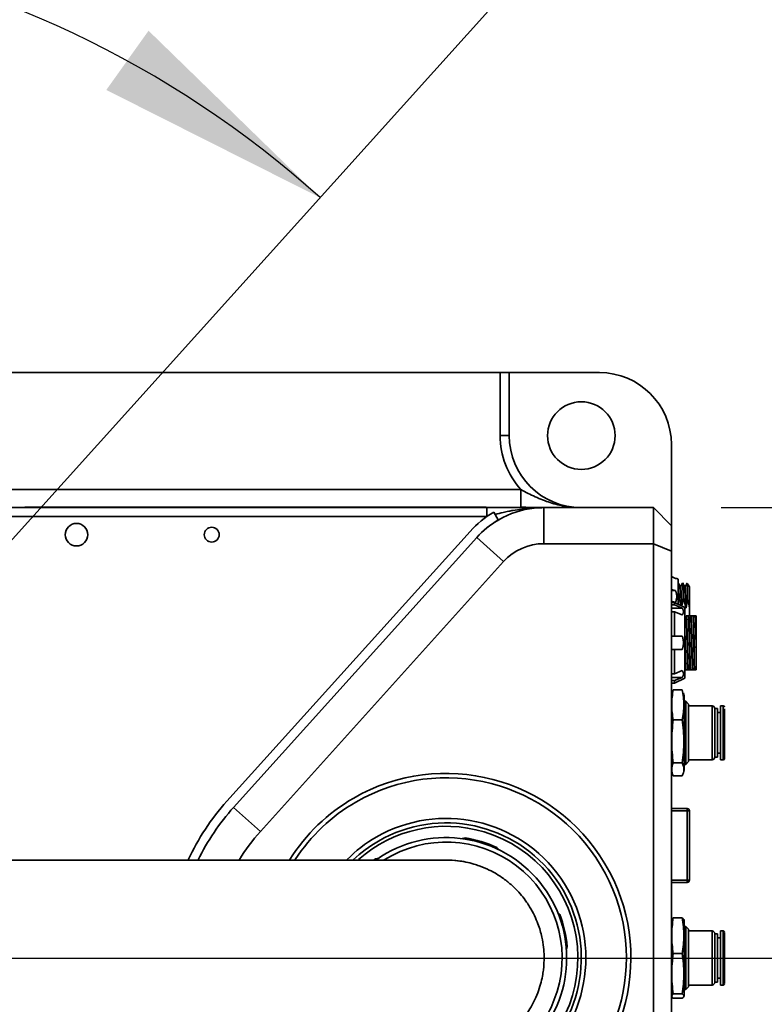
# Model space of a CAD drawing. Header units: millimetres. Extents: x 5 to 298, y 5 to 205.
# Tile 80 of 83: x 233 to 244, y 97 to 112. Entities that reach past the tile are written whole.
import ezdxf

# ---------------------------------------------------------------- set-up
doc = ezdxf.new("R2010")
doc.units = ezdxf.units.MM
doc.linetypes.add('CENTERX2', pattern=[20.32, 12.7, -2.54, 2.54, -2.54])
doc.layers.add('图框', color=7, linetype='Continuous')
doc.layers.add('细实线层', color=7, linetype='Continuous')
doc.styles.add('SLDTEXTSTYLE1', font='TXT', dxfattribs={"width": 0.7})
doc.dimstyles.new('SLDDIMSTYLE1', dxfattribs={"dimtxt": 3.5, "dimasz": 3.5, "dimexe": 0, "dimexo": 0.0625, "dimgap": 0.875, "dimtad": 2, "dimdec": 4, "dimlfac": 15, "dimzin": 12, "dimdsep": 46, "dimtxsty": 'SLDTEXTSTYLE1', "dimsah": 1, "dimcen": 0.09, "dimazin": 3, "dimtfac": 1, "dimtofl": 0, "dimtmove": 0, "dimatfit": 3, "dimfxl": 0, "dimfrac": 2, "dimtolj": 1, "dimtzin": 12, "dimarcsym": 0})
doc.dimstyles.new('SLDDIMSTYLE2', dxfattribs={"dimtxt": 3.5, "dimasz": 3.5, "dimexe": 0, "dimexo": 0.0625, "dimgap": 0.875, "dimtad": 2, "dimdec": 1, "dimlfac": 15, "dimrnd": 1e-09, "dimzin": 12, "dimdsep": 46, "dimtxsty": 'SLDTEXTSTYLE1', "dimsah": 1, "dimcen": 0.09, "dimadec": 0, "dimazin": 3, "dimtfac": 1, "dimtdec": 1, "dimtofl": 0, "dimtmove": 0, "dimatfit": 3, "dimfxl": 0, "dimfrac": 2, "dimtolj": 1, "dimtzin": 12, "dimarcsym": 0})
doc.dimstyles.new('SLDDIMSTYLE3', dxfattribs={"dimtxt": 3.5, "dimasz": 3.5, "dimexe": 0, "dimexo": 0.0625, "dimgap": 0.875, "dimtad": 2, "dimlfac": 15, "dimrnd": 1e-09, "dimzin": 12, "dimdsep": 46, "dimtxsty": 'SLDTEXTSTYLE1', "dimsah": 1, "dimcen": 0.09, "dimadec": 0, "dimazin": 3, "dimtfac": 1, "dimtmove": 0, "dimatfit": 0, "dimfxl": 0, "dimfrac": 2, "dimtolj": 1, "dimtzin": 12, "dimarcsym": 0})

# ---------------------------------------------------------------- blocks, each defined once
blk = doc.blocks.new('_D_1')
at = {"layer": '图框'}
blk.add_arc((226.98, 97.965), 15.147, 48, 180, dxfattribs=at)
for points in [[(237.116, 109.221), (234.579, 111.692), (233.954, 110.815)], [(211.833, 97.965), (212.765, 101.381), (211.695, 101.503)]]:
    blk.add_solid(points, dxfattribs=at)
at = {"layer": '图框', "insert": (230.505, 117.681), "char_height": 3.5, "attachment_point": 1, "rotation": 338.8311, "style": 'SLDTEXTSTYLE1'}
blk.add_mtext('132°', dxfattribs=at)
blk = doc.blocks.new('_D_2')
at = {"layer": '图框'}
blk.add_arc((226.98, 97.965), 15.147, 180, 312, dxfattribs=at)
for points in [[(211.833, 97.965), (211.695, 94.427), (212.765, 94.549)], [(237.116, 86.709), (233.954, 85.115), (234.579, 84.238)]]:
    blk.add_solid(points, dxfattribs=at)
at = {"layer": '图框', "insert": (224.051, 87.046), "char_height": 3.5, "attachment_point": 1, "rotation": 4.8035, "style": 'SLDTEXTSTYLE1'}
blk.add_mtext('132°', dxfattribs=at)
blk = doc.blocks.new('_D_5')
at = {"layer": '图框'}
for p, q in [((226.98, 98.965), (226.98, 159.632)), ((270.344, 121.358), (270.344, 159.632)), ((226.98, 158.632), (270.344, 158.632))]:
    blk.add_line(p, q, dxfattribs=at)
for points in [[(226.98, 158.632), (230.48, 158.093), (230.48, 159.17)], [(270.344, 158.632), (266.844, 159.17), (266.844, 158.093)]]:
    blk.add_solid(points, dxfattribs=at)
at = {"layer": '图框', "insert": (246.079, 163.143), "char_height": 3.5, "attachment_point": 1, "style": 'SLDTEXTSTYLE1'}
blk.add_mtext('650.5', dxfattribs=at)
blk = doc.blocks.new('_D_6')
at = {"layer": '图框'}
for p, q in [((279.685, 104.632), (279.685, 111.362)), ((243.047, 104.632), (280.685, 104.632)), ((279.685, 104.632), (279.685, 91.298)), ((243.047, 91.298), (280.685, 91.298)), ((279.685, 91.298), (279.685, 84.568))]:
    blk.add_line(p, q, dxfattribs=at)
for points in [[(279.685, 104.632), (280.224, 108.132), (279.147, 108.132)], [(279.685, 91.298), (279.147, 87.798), (280.224, 87.798)]]:
    blk.add_solid(points, dxfattribs=at)
at = {"layer": '图框', "insert": (275.174, 95.742), "char_height": 3.5, "attachment_point": 1, "rotation": 90, "style": 'SLDTEXTSTYLE1'}
blk.add_mtext('200', dxfattribs=at)

msp = doc.modelspace()

# ---------------------------------------------------------------- linework, layer by layer
at = {"color": 7, "linetype": 'Continuous', "lineweight": 35}
for p, q in [((224.180406, 106.6316494), (239.780406, 106.6316494)), ((239.780406, 105.6983161), (239.780406, 106.6316494)), ((239.780406, 106.6316494), (239.9137393, 106.6316494)), ((239.9137393, 106.6316494), (239.9137393, 105.6983161)), ((241.2470727, 106.6316494), (239.9137393, 106.6316494)), ((239.780406, 105.6983161), (239.9137393, 105.6983161)), ((242.3137393, 104.3649828), (242.3137393, 105.5649828)), ((232.0470727, 104.8983161), (240.0859788, 104.8983161)), ((240.0859788, 104.8983161), (240.0859788, 104.6401172)), ((231.780406, 104.6316494), (239.5813547, 104.6316494)), ((239.5733283, 104.6401172), (232.749035, 104.6401172)), ((239.5813547, 104.6316494), (239.5813547, 104.4983161)), ((239.68419, 104.564393), (239.7520562, 104.4496219)), ((240.1585479, 104.6387109), (240.0859788, 104.6401172)), ((240.4246288, 104.6316494), (240.4246288, 104.0983161)), ((240.4246288, 104.6316494), (242.0470727, 104.6316494)), ((242.0470727, 104.0983161), (242.0470727, 104.6316494)), ((242.0470727, 104.6316494), (242.3137393, 104.3649828)), ((242.3137393, 104.3649828), (242.3137393, 103.9878591)), ((235.7375039, 100.2846355), (239.3347501, 104.2797821)), ((235.8365899, 100.1954181), (239.433769, 104.1904902)), ((239.433769, 104.1904902), (239.8301129, 103.8336206)), ((242.0470727, 104.0983161), (240.4246288, 104.0983161)), ((242.0470727, 104.0983161), (242.3137393, 103.9878591)), ((242.0470727, 91.8316494), (242.0470727, 104.0983161)), ((242.3137393, 103.9878591), (242.3137393, 91.9421064)), ((239.8301129, 103.8336206), (236.2329338, 99.8385485)), ((242.3725203, 103.5847215), (242.3137393, 103.612671)), ((242.4138229, 103.5746824), (242.3923817, 103.5847187)), ((242.4454793, 103.4618056), (242.4168778, 103.5113005)), ((242.477283, 103.5114567), (242.4485632, 103.461754)), ((242.4949436, 103.5113882), (242.4658513, 103.5113882)), ((242.4828999, 103.5091812), (242.4832885, 103.5113882)), ((242.5122074, 103.46171), (242.4835478, 103.5113075)), ((242.5439656, 103.5114454), (242.5151901, 103.4616502)), ((242.551249, 103.5062659), (242.5489434, 103.5102382)), ((242.5491194, 103.5061467), (242.5515379, 103.506282)), ((242.5797117, 103.4580294), (242.5515392, 103.5062808)), ((242.3137393, 103.4186321), (242.3725202, 103.4046574)), ((242.3725203, 103.4046574), (242.3137393, 103.4046574)), ((242.4554108, 103.3947215), (242.4507729, 103.3947215)), ((242.3725203, 103.2314523), (242.3033591, 103.2478949)), ((242.3570727, 103.2283161), (242.3137393, 103.2283161)), ((242.5138229, 103.1549436), (242.3570727, 103.2283161)), ((242.3570727, 103.191069), (242.3570727, 103.2283161)), ((242.4219811, 103.2785326), (242.4278082, 103.278544)), ((242.4886527, 103.2785348), (242.4944758, 103.2785447)), ((242.3137393, 103.191069), (242.3570727, 103.191069)), ((242.3137393, 103.1435296), (242.4725203, 103.1435296)), ((242.3137393, 103.091069), (242.3570727, 103.091069)), ((242.4725203, 103.1435296), (242.3570727, 103.191069)), ((242.3570727, 102.7316494), (242.3570727, 103.091069)), ((242.3570727, 103.091069), (242.4725203, 103.0435296)), ((242.5256212, 103.1468782), (242.5301342, 103.1468782)), ((242.580406, 103.0316494), (242.580406, 103.1413887)), ((242.5305908, 103.0316494), (242.5351136, 103.0316494)), ((242.5662538, 103.0316494), (242.5721028, 103.0316494)), ((242.5972575, 103.0316494), (242.6017803, 103.0316494)), ((242.6329205, 103.0316494), (242.6387695, 103.0316494)), ((242.6639241, 103.0316494), (242.668447, 103.0316494)), ((242.3137393, 102.7316494), (242.3570727, 102.7316494)), ((242.4725203, 102.7316494), (242.3570727, 102.7316494)), ((242.679686, 102.6816494), (242.6770727, 102.6816494)), ((242.6770727, 102.6816426), (242.6770727, 102.6715446)), ((242.680406, 102.6816494), (242.679686, 102.6816494)), ((242.3137393, 102.5316494), (242.3570727, 102.5316494)), ((242.3570727, 102.1722298), (242.3570727, 102.5316494)), ((242.3570727, 102.5316494), (242.4725203, 102.5316494)), ((242.6515386, 102.3351717), (242.6515386, 102.563301)), ((242.6796886, 102.5705444), (242.6515415, 102.5633005)), ((242.6770727, 102.5816494), (242.6793968, 102.5816494)), ((242.679686, 102.5816494), (242.680406, 102.5816494)), ((242.3570727, 102.1722298), (242.4725203, 102.2197692)), ((242.5278095, 102.2316494), (242.5219605, 102.2316494)), ((242.5634726, 102.2316494), (242.5589497, 102.2316494)), ((242.5944762, 102.2316494), (242.5886272, 102.2316494)), ((242.6301392, 102.2316494), (242.6256164, 102.2316494)), ((242.3137393, 102.1722298), (242.3570727, 102.1722298)), ((242.4725203, 102.1197692), (242.3137393, 102.1197692)), ((242.3137393, 102.0722298), (242.3570727, 102.0722298)), ((242.3137393, 102.0349828), (242.3570727, 102.0349828)), ((242.4725203, 102.1197692), (242.3570727, 102.0722298)), ((242.3570727, 102.0349828), (242.5138229, 102.1083552)), ((242.3570727, 102.0722298), (242.3570727, 102.0349828)), ((242.3246032, 101.8921939), (242.3137393, 101.8516494)), ((242.4733439, 101.9358442), (242.3408014, 101.9358442)), ((242.500406, 101.8516494), (242.4895272, 101.8922497)), ((242.500406, 101.7029171), (242.500406, 101.8516494)), ((242.5261727, 101.7649828), (242.500406, 101.7649828)), ((242.5670727, 101.7240828), (242.5261727, 101.7649828)), ((242.5261727, 101.6395459), (242.5261727, 101.7649828)), ((242.500406, 100.7449828), (242.500406, 101.7029171)), ((242.5261727, 100.8316494), (242.5261727, 101.6395459)), ((242.5670727, 101.6096395), (242.5670727, 101.7240828)), ((242.9135541, 101.6983161), (242.5670727, 101.6983161)), ((242.5670727, 100.8725494), (242.5670727, 101.6096395)), ((242.9966097, 101.6583161), (242.9535541, 101.6583161)), ((242.9535541, 100.9383161), (242.9535541, 101.6583161)), ((242.9966097, 101.5615505), (242.9966097, 101.6583161)), ((243.0396652, 101.5983161), (242.9966097, 101.5983161)), ((243.0770727, 101.6983161), (243.0396652, 101.6983161)), ((243.0396652, 101.5907988), (243.0396652, 101.6983161)), ((243.0396652, 100.8983161), (243.0396652, 101.5907988)), ((242.4733439, 101.4894889), (242.3408014, 101.4894889)), ((242.9966097, 100.9383161), (242.9966097, 101.5615505)), ((242.5261727, 100.8316494), (242.5670727, 100.8725494)), ((242.5670727, 100.8983161), (242.9135541, 100.8983161)), ((242.9535541, 100.9383161), (242.9966097, 100.9383161)), ((242.9966097, 100.9983161), (243.0396652, 100.9983161)), ((243.0396652, 100.8983161), (243.0770727, 100.8983161)), ((242.3137393, 100.7449828), (242.3246032, 100.7044383)), ((242.3408014, 100.8519608), (242.4733439, 100.8519608)), ((242.4895272, 100.7043825), (242.500406, 100.7449828)), ((242.500406, 100.8316494), (242.5261727, 100.8316494)), ((242.4733439, 100.660788), (242.3408014, 100.660788)), ((235.8365899, 100.1954181), (236.2329338, 99.8385485)), ((242.5470727, 100.1783631), (242.3137393, 100.1783631)), ((242.5470727, 99.118269), (242.5470727, 100.1450298)), ((242.5470727, 100.1450298), (242.580406, 100.1450298)), ((242.580406, 100.1450298), (242.580406, 99.118269)), ((239.2605932, 99.7430421), (239.21636, 99.7326375)), ((239.7600341, 99.5688711), (239.7289069, 99.6019759)), ((237.9369788, 99.4317001), (237.9162479, 99.4167291)), ((237.981212, 99.4421047), (237.9369788, 99.4317001)), ((242.580406, 99.118269), (242.5470727, 99.118269)), ((242.3137393, 99.0849357), (242.5470727, 99.0849357)), ((240.6603442, 98.6113632), (240.629217, 98.644468)), ((242.3182792, 98.535259), (242.3137393, 98.5183161)), ((242.3408014, 98.5614639), (242.3211952, 98.5344777)), ((242.4733439, 98.5614639), (242.3408014, 98.5614639)), ((242.4925773, 98.5344765), (242.4733439, 98.5614639)), ((242.500406, 98.5183161), (242.4958415, 98.5353511)), ((242.500406, 97.7375075), (242.500406, 98.5183161)), ((242.5261727, 98.4316494), (242.500406, 98.4316494)), ((242.5670727, 98.3907494), (242.5261727, 98.4316494)), ((242.5261727, 97.7731362), (242.5261727, 98.4316494)), ((242.5670727, 97.7899501), (242.5670727, 98.3907494)), ((242.9135541, 98.3649828), (242.5670727, 98.3649828)), ((242.9966097, 98.3249828), (242.9535541, 98.3249828)), ((242.9535541, 97.6049828), (242.9535541, 98.3249828)), ((242.9966097, 97.8169868), (242.9966097, 98.3249828)), ((243.0396652, 98.2649828), (242.9966097, 98.2649828)), ((243.0770727, 98.3649828), (243.0396652, 98.3649828)), ((243.0396652, 97.8005428), (243.0396652, 98.3649828)), ((243.0970727, 98.3113871), (243.0970727, 98.3356019)), ((240.7592281, 98.0917492), (240.772334, 98.1352585)), ((242.4733439, 98.0302668), (242.3408014, 98.0302668)), ((242.9966097, 97.6049828), (242.9966097, 97.8169868)), ((242.500406, 97.4116494), (242.500406, 97.7375075)), ((242.5261727, 97.4983161), (242.5261727, 97.7731362)), ((242.5670727, 97.5392161), (242.5670727, 97.7899501)), ((242.9966097, 97.6649828), (243.0396652, 97.6649828)), ((243.0396652, 97.5649828), (243.0396652, 97.8005428)), ((242.5261727, 97.4983161), (242.5670727, 97.5392161)), ((242.5670727, 97.5649828), (242.9135541, 97.5649828)), ((242.9535541, 97.6049828), (242.9966097, 97.6049828)), ((243.0396652, 97.5649828), (243.0770727, 97.5649828)), ((242.3137393, 97.4116494), (242.3182792, 97.3947065)), ((242.4733439, 97.4337856), (242.3408014, 97.4337856)), ((242.3408014, 97.3685016), (242.4733439, 97.3685016)), ((242.4958415, 97.3946144), (242.500406, 97.4116494)), ((242.500406, 97.4983161), (242.5261727, 97.4983161))]:
    msp.add_line(p, q, dxfattribs=at)
at = {"color": 8, "linetype": 'Continuous', "lineweight": 35}
for p, q in [((239.5813158, 104.4983161), (231.780406, 104.4983161)), ((242.9135541, 101.5907988), (242.9135541, 101.6983161)), ((242.9135541, 100.8983161), (242.9135541, 101.5907988)), ((243.0770727, 101.5907988), (243.0770727, 101.6983161)), ((243.0770727, 100.8983161), (243.0770727, 101.5907988)), ((242.5470727, 100.1450298), (242.3137393, 100.1450298)), ((242.5470727, 100.1450298), (242.5470727, 100.1783631)), ((242.3137393, 99.118269), (242.5470727, 99.118269)), ((242.5470727, 99.0849357), (242.5470727, 99.118269)), ((242.9135541, 97.8005428), (242.9135541, 98.3649828)), ((243.0770727, 97.8005428), (243.0770727, 98.3649828)), ((242.9135541, 97.5649828), (242.9135541, 97.8005428)), ((243.0770727, 97.5649828), (243.0770727, 97.8005428))]:
    msp.add_line(p, q, dxfattribs=at)
at = {"color": 7, "linetype": 'Continuous', "lineweight": 35, "flags": 128}
msp.add_lwpolyline([(238.9568196, 99.4147909), (239.1255033, 99.4077048), (239.2620338, 99.3873701)], dxfattribs=at)
at = {"color": 7, "linetype": 'Continuous', "lineweight": 35}
for centre, radius in [((240.980406, 105.6983161), 0.5), ((233.5137393, 104.2316494), 0.1666667), ((235.5137393, 104.2316494), 0.11)]:
    msp.add_circle(centre, radius, dxfattribs=at)
for centre, radius, start, end in [((241.2470727, 105.5649828), 1.0666667, 0, 90), ((240.980406, 105.6983161), 1.2, 180, 221.8103149), ((240.980406, 105.6983161), 1.0666667, 180, 270), ((240.4246958, 103.2983906), 1.4666667, 120.32407248, 138), ((240.4246288, 103.2983161), 1.3333333, 90, 138), ((240.4246958, 103.2983906), 1.3333333, 120.29682112, 138), ((240.4246288, 103.2983161), 0.8, 90, 138), ((242.9135541, 101.6583161), 0.04, 0, 90), ((243.0770727, 101.6783161), 0.02, 0, 90), ((242.9135541, 100.9383161), 0.04, 270, 0), ((243.0770727, 100.9183161), 0.02, 270, 360), ((238.980406, 97.9649828), 2.7333333, 212.15937415, 120), ((238.980406, 97.9649828), 2.6666667, 213.07631936, 120), ((238.3137393, 97.9649828), 3.4666667, 138, 155.23986029), ((238.980406, 97.9649828), 2.7333333, 120, 147.81541294), ((238.3137393, 97.9649828), 3.3333333, 138, 154.18658156), ((238.980406, 97.9649828), 2.6666667, 120, 146.89722528), ((242.5470727, 100.1450298), 0.0333333, 0, 90), ((238.980406, 97.9649828), 2.0666667, 224.60161146, 120), ((238.980406, 97.9649828), 2, 226.79609758, 120), ((238.980406, 97.9649828), 1.95, 73.23655553, 131.60698952), ((238.3137393, 97.9649828), 2.8, 138, 148.79536056), ((238.980406, 97.9649828), 2.0666667, 120, 135.16271788), ((238.980406, 97.9649828), 2, 120, 133.42850735), ((238.980406, 97.9649828), 1.95, 228.40375154, 73.23655553), ((238.980406, 97.9649828), 1.7833333, 234.92827092, 125.07237584), ((238.980406, 97.9649828), 1.8, 65.42816211, 81.04494898), ((242.5470727, 99.118269), 0.0333333, 270, 0), ((238.980406, 97.9649828), 1.8, 5.4281621, 21.04494897), ((242.9135541, 98.3249828), 0.04, 0, 90), ((243.0770727, 98.3449828), 0.02, 0, 90), ((242.9135541, 97.6049828), 0.04, 270, 0), ((243.0770727, 97.5849828), 0.02, 270, 0)]:
    msp.add_arc(centre, radius, start, end, dxfattribs=at)
at = {"color": 8, "linetype": 'Continuous', "lineweight": 35}
msp.add_arc((238.980406, 97.9649828), 1.7166667, 343.23655553, 122.19715459, dxfattribs=at)
at = {"color": 7, "linetype": 'Continuous', "lineweight": 35}
for points, knots in [([(240.0859788, 104.8983161), (240.1213756, 104.8796927), (240.1567232, 104.8613081), (240.2278097, 104.8256649), (240.2635903, 104.8083875), (240.3717551, 104.7592105), (240.4445424, 104.7302166), (240.5927771, 104.6825411), (240.6681972, 104.6638208), (240.7837401, 104.6447255), (240.8226537, 104.639854), (240.8816672, 104.6349409), (240.9014168, 104.6337059), (240.9408942, 104.6320613), (240.9607666, 104.6316494), (240.980406, 104.6316494)], [0, 0, 0, 0, 0.125, 0.125, 0.25, 0.25, 0.5, 0.5, 0.75, 0.75, 0.875, 0.875, 0.9375, 0.9375, 1, 1, 1, 1]), ([(239.5813547, 104.6316494), (239.6564302, 104.6316494), (239.7297313, 104.6316494), (239.8742978, 104.6316494), (239.9457979, 104.6316494), (240.0857187, 104.6316494), (240.1542817, 104.6316494), (240.256156, 104.6316494), (240.2899496, 104.6316494), (240.3405186, 104.6316494), (240.3573546, 104.6316494), (240.3910064, 104.6316494), (240.4079085, 104.6316494), (240.4246288, 104.6316494)], [0, 0, 0, 0, 0.25, 0.25, 0.5, 0.5, 0.75, 0.75, 0.875, 0.875, 0.9375, 0.9375, 1, 1, 1, 1]), ([(242.3923817, 103.5847187), (242.3923216, 103.5847185), (242.3922014, 103.5847183), (242.391232, 103.5847157), (242.389685, 103.584714), (242.3875031, 103.5847138), (242.3847048, 103.5847155), (242.3812748, 103.5847183), (242.3772586, 103.5847215), (242.3741096, 103.5847215), (242.3725203, 103.5847215)], [0, 0, 0, 0, 0.1219913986, 0.2440031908, 0.3664661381, 0.4898051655, 0.6144352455, 0.7407577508, 0.8691574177, 1, 1, 1, 1]), ([(242.4219811, 103.2785326), (242.4211485, 103.3098257), (242.4197655, 103.3618089), (242.4179541, 103.4113872), (242.4167578, 103.4405994), (242.4160899, 103.4555361), (242.4156762, 103.4638556), (242.4155625, 103.4660508), (242.4151389, 103.4747186), (242.4145254, 103.4867284), (242.4138733, 103.4913976), (242.4136674, 103.4928721)], [0, 0, 0, 0, 0.3092171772, 0.5136611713, 0.6188010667, 0.7318055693, 0.7616200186, 0.7722975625, 0.773631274, 0.9285174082, 1, 1, 1, 1]), ([(242.4137393, 103.5747215), (242.4137393, 103.5669308), (242.4137393, 103.5513494), (242.4137393, 103.4291917), (242.4137393, 103.3008996), (242.4137393, 103.2142543), (242.4137393, 103.1951995)], [0, 0, 0, 0, 0.30470001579, 0.60940003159, 0.91410004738, 1, 1, 1, 1]), ([(242.4170555, 103.5089247), (242.4178432, 103.5061773), (242.419563, 103.5001782), (242.422215, 103.4528355), (242.4250116, 103.3795269), (242.426876, 103.312205), (242.4278082, 103.278544)], [0, 0, 0, 0, 0.2197530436, 0.4798353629, 0.7399176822, 1, 1, 1, 1]), ([(242.4886527, 103.2785348), (242.4877297, 103.3121665), (242.4858843, 103.3794119), (242.4826211, 103.4643329), (242.4804244, 103.4989889), (242.4784549, 103.5098596), (242.4777525, 103.5139916), (242.4771626, 103.5099151), (242.4770248, 103.5089626)], [0, 0, 0, 0, 0.2410844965, 0.4820386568, 0.8304782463, 0.8425821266, 0.9632156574, 1, 1, 1, 1]), ([(242.4837255, 103.5089058), (242.4845121, 103.506161), (242.486231, 103.5001632), (242.4888821, 103.4528344), (242.491679, 103.3795277), (242.4935435, 103.3122057), (242.4944758, 103.2785447)], [0, 0, 0, 0, 0.2195110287, 0.4796740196, 0.7398370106, 1, 1, 1, 1]), ([(242.5515386, 103.4030996), (242.5508021, 103.4232183), (242.5493291, 103.4634561), (242.5469025, 103.4990197), (242.5449883, 103.5143483), (242.5439591, 103.5099216), (242.5437335, 103.5089511)], [0, 0, 0, 0, 0.29661649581, 0.59324075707, 0.91082159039, 1, 1, 1, 1]), ([(242.5515392, 103.5062809), (242.5515391, 103.5000015), (242.551539, 103.4879267), (242.5515388, 103.4530936), (242.5515387, 103.4303386), (242.5515386, 103.4030996)], [0, 0, 0, 0, 0.5, 0.5, 1, 1, 1, 1]), ([(242.3725203, 103.4046574), (242.3743266, 103.4005226), (242.3779015, 103.3923394), (242.382339, 103.379911), (242.3860097, 103.3675343), (242.3888555, 103.3551733), (242.3908907, 103.3428168), (242.3921113, 103.3304455), (242.3926184, 103.3149658), (242.3915571, 103.2963251), (242.3877618, 103.2746172), (242.3815911, 103.2528437), (242.3755765, 103.2386598), (242.3725203, 103.2314523)], [0, 0, 0, 0, 0.0746550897, 0.1477521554, 0.2195676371, 0.2903936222, 0.360535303, 0.430307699, 0.500031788, 0.622020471, 0.7449086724, 0.8703772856, 1, 1, 1, 1]), ([(242.4579496, 103.1830548), (242.4571081, 103.2139121), (242.4550857, 103.2880694), (242.4518825, 103.3792662), (242.4483648, 103.4489086), (242.446028, 103.4577326), (242.444872, 103.4620975)], [0, 0, 0, 0, 0.1930476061, 0.4639400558, 0.7348298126, 1, 1, 1, 1]), ([(242.4470292, 103.4482533), (242.4477992, 103.4553022), (242.4487699, 103.4641885), (242.4508168, 103.460145), (242.4528278, 103.4447782), (242.4548319, 103.4083716), (242.4565594, 103.3693098), (242.4583077, 103.327004), (242.4601976, 103.2657784), (242.4616159, 103.2136912), (242.4624502, 103.1830548)], [0, 0, 0, 0, 0.1564599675, 0.1972445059, 0.3848126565, 0.5306694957, 0.6116239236, 0.7247490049, 0.8381042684, 1, 1, 1, 1]), ([(242.5256212, 103.1468559), (242.5244395, 103.1904695), (242.522076, 103.2777009), (242.5185319, 103.3790769), (242.5151468, 103.4469228), (242.5129453, 103.4554196), (242.511925, 103.4593576)], [0, 0, 0, 0, 0.2588189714, 0.5176623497, 0.7764487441, 1, 1, 1, 1]), ([(242.5154429, 103.4607354), (242.5155689, 103.4614108), (242.5160783, 103.464142), (242.5174115, 103.4593177), (242.5193527, 103.4457714), (242.521022, 103.4186313), (242.5221154, 103.3947651), (242.5237866, 103.3540315), (242.5261189, 103.2958005), (242.5281466, 103.2211734), (242.5292409, 103.1775082), (242.5298645, 103.1550172), (242.53009, 103.146883)], [0, 0, 0, 0, 0.02759594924, 0.11158665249, 0.26746058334, 0.38842035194, 0.46719345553, 0.51024805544, 0.75418957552, 0.87692816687, 0.95548946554, 1, 1, 1, 1]), ([(242.580406, 103.1413887), (242.580406, 103.1822962), (242.580406, 103.2217748), (242.580406, 103.2942096), (242.580406, 103.3271553), (242.580406, 103.3834449), (242.580406, 103.4067807), (242.580406, 103.4416681), (242.580406, 103.4532147), (242.580406, 103.4583281)], [0, 0, 0, 0, 0.25, 0.25, 0.5, 0.5, 0.75, 0.75, 1, 1, 1, 1]), ([(242.4220357, 103.278507), (242.419179, 103.2679914), (242.4161591, 103.2568751), (242.4138634, 103.2455942), (242.4137393, 103.2449845)], [0, 0, 0, 0, 0.9459558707, 1, 1, 1, 1]), ([(242.4514951, 103.1841183), (242.4496741, 103.1937958), (242.4457614, 103.2145884), (242.4374008, 103.2459871), (242.4310045, 103.2676869), (242.4278048, 103.2785423)], [0, 0, 0, 0, 0.3031922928, 0.6514233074, 1, 1, 1, 1]), ([(242.4887217, 103.2785027), (242.4860337, 103.2679513), (242.4791789, 103.241043), (242.4717972, 103.207058), (242.4686236, 103.1834291), (242.4676975, 103.1765342)], [0, 0, 0, 0, 0.31358370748, 0.79970446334, 1, 1, 1, 1]), ([(242.4725203, 103.0435296), (242.4740688, 103.0455534), (242.4771477, 103.0495771), (242.4810842, 103.0557096), (242.4844765, 103.0618636), (242.4882535, 103.0701925), (242.4914992, 103.0807379), (242.4928091, 103.0935286), (242.4915048, 103.1063236), (242.4875851, 103.1189695), (242.4814172, 103.1314493), (242.4755042, 103.1394781), (242.4725203, 103.1435296)], [0, 0, 0, 0, 0.063463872, 0.1261782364, 0.1883169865, 0.2500603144, 0.3758496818, 0.5000305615, 0.6241953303, 0.7500008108, 0.8738426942, 1, 1, 1, 1]), ([(242.5137393, 103.1549828), (242.5137393, 103.1549284), (242.5137393, 103.1548199), (242.5137393, 103.1539493), (242.5137393, 103.1525601), (242.5137393, 103.1506019), (242.5137393, 103.1480878), (242.5137393, 103.142978), (242.5137393, 103.1332659), (242.5137393, 103.1159238), (242.5137393, 103.0939406), (242.5137393, 103.0587018), (242.5137393, 103.0040835), (242.5137393, 102.9242731), (242.5137393, 102.8332111), (242.5137393, 102.7344049), (242.5137393, 102.6316494), (242.5137393, 102.5288939), (242.5137393, 102.4300877), (242.5137393, 102.3390257), (242.5137393, 102.2592154), (242.5137393, 102.2046048), (242.5137393, 102.1693643), (242.5137393, 102.1473837), (242.5137393, 102.1300393), (242.5137393, 102.1189289), (242.5137393, 102.1124448), (242.5137393, 102.1089616), (242.5137393, 102.1085315), (242.5137393, 102.1083161)], [0, 0, 0, 0, 0.0104496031, 0.0208756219, 0.031289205, 0.0417015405, 0.0521238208, 0.0625672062, 0.0938285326, 0.1251122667, 0.156373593, 0.1876573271, 0.250126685, 0.3125960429, 0.3750654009, 0.4375347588, 0.5000041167, 0.5624734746, 0.6249428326, 0.6874121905, 0.7498815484, 0.8123509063, 0.8436122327, 0.8748959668, 0.9061572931, 0.9374410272, 0.9582940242, 0.9791171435, 1, 1, 1, 1]), ([(242.5589497, 102.2317298), (242.5571489, 102.248092), (242.5530611, 102.3244966), (242.5466863, 102.5524598), (242.5398252, 102.8297862), (242.53446, 102.9840868), (242.5313819, 103.0244044), (242.5305908, 103.0314772)], [0.62043117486, 0.62043117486, 0.62043117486, 0.62043117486, 0.64312083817, 0.67193716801, 0.70075349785, 0.72956982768, 0.73953760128, 0.73953760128, 0.73953760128, 0.73953760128]), ([(242.5351136, 103.0314772), (242.5359047, 103.0244044), (242.5389829, 102.9840868), (242.544348, 102.8297862), (242.5512091, 102.5524598), (242.557584, 102.3244966), (242.5616718, 102.248092), (242.5634726, 102.2317298)], [0.62043117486, 0.62043117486, 0.62043117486, 0.62043117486, 0.63039894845, 0.65921527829, 0.68803160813, 0.71684793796, 0.73953760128, 0.73953760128, 0.73953760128, 0.73953760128]), ([(242.5886272, 102.2316355), (242.587695, 102.2515927), (242.5867628, 102.2762073), (242.5848983, 102.3330589), (242.5839661, 102.3652912), (242.5821016, 102.4351525), (242.5811694, 102.4727758), (242.579305, 102.5508206), (242.5783727, 102.5912358), (242.5765083, 102.6720725), (242.5755761, 102.7124876), (242.5737116, 102.790532), (242.5727794, 102.828155), (242.5709149, 102.8980154), (242.5699827, 102.9302472), (242.5681183, 102.9870975), (242.567186, 103.0117115), (242.5662538, 103.031668)], [0, 0, 0, 0, 0.125, 0.125, 0.25, 0.25, 0.375, 0.375, 0.5, 0.5, 0.625, 0.625, 0.75, 0.75, 0.875, 0.875, 1, 1, 1, 1]), ([(242.5721028, 103.031649), (242.573035, 103.011691), (242.5739673, 102.9870764), (242.5758317, 102.9302262), (242.5767639, 102.8979953), (242.5786284, 102.8281378), (242.5795606, 102.7905169), (242.5814251, 102.7124774), (242.5823573, 102.6720651), (242.5842217, 102.591234), (242.585154, 102.5508216), (242.5870184, 102.4727821), (242.5879506, 102.4351612), (242.5898151, 102.3653037), (242.5907473, 102.3330728), (242.5926118, 102.2762226), (242.593544, 102.251608), (242.5944762, 102.2316499)], [0, 0, 0, 0, 0.125, 0.125, 0.25, 0.25, 0.375, 0.375, 0.5, 0.5, 0.625, 0.625, 0.75, 0.75, 0.875, 0.875, 1, 1, 1, 1]), ([(242.6256164, 102.231851), (242.6244637, 102.2422345), (242.621024, 102.2939642), (242.6152972, 102.4747476), (242.6084361, 102.7546937), (242.6024229, 102.9565031), (242.5986966, 103.0184421), (242.5972575, 103.0314806)], [0.34043377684, 0.34043377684, 0.34043377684, 0.34043377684, 0.35495753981, 0.38377386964, 0.41259019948, 0.44140652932, 0.45954020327, 0.45954020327, 0.45954020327, 0.45954020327]), ([(242.6017803, 103.0314806), (242.6032195, 103.0184421), (242.6069457, 102.9565031), (242.612959, 102.7546937), (242.6198201, 102.4747476), (242.6255468, 102.2939642), (242.6289865, 102.2422345), (242.6301392, 102.231851)], [0.34043377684, 0.34043377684, 0.34043377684, 0.34043377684, 0.3585674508, 0.38738378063, 0.41620011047, 0.44501644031, 0.45954020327, 0.45954020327, 0.45954020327, 0.45954020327]), ([(242.6515386, 102.3351717), (242.649987, 102.3866036), (242.6484355, 102.4476636), (242.6453325, 102.5776178), (242.643781, 102.6464325), (242.640678, 102.778865), (242.6391265, 102.8424017), (242.6360235, 102.952231), (242.634472, 102.9984564), (242.6329205, 103.0316691)], [0, 0, 0, 0, 0.25, 0.25, 0.5, 0.5, 0.75, 0.75, 1, 1, 1, 1]), ([(242.6387695, 103.0316496), (242.6398336, 103.0088685), (242.6408977, 102.9800107), (242.6430258, 102.9127191), (242.6440899, 102.8742943), (242.6462181, 102.7913186), (242.6472822, 102.7467789), (242.6494104, 102.6555735), (242.6504745, 102.6089203), (242.6515385, 102.5632997)], [0, 0, 0, 0, 0.25, 0.25, 0.5, 0.5, 0.75, 0.75, 1, 1, 1, 1]), ([(242.6768103, 102.6816421), (242.6746022, 102.7664809), (242.6703068, 102.9251544), (242.6660114, 103.0127392), (242.6639241, 103.0316349)], [0.125421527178, 0.125421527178, 0.125421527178, 0.125421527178, 0.153243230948, 0.179542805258, 0.179542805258, 0.179542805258, 0.179542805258]), ([(242.668447, 103.0316494), (242.6693645, 103.0316494), (242.6712055, 103.0316494), (242.6733844, 103.0316494), (242.6744772, 103.0316494)], [0, 0, 0, 0, 0.4984231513, 1, 1, 1, 1]), ([(242.679686, 102.7441733), (242.6788252, 102.7762727), (242.6757264, 102.887841), (242.67198, 102.9901038), (242.6690945, 103.0257386), (242.668447, 103.0315203)], [0.132339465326, 0.132339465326, 0.132339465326, 0.132339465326, 0.14318522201, 0.171384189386, 0.179542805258, 0.179542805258, 0.179542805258, 0.179542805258]), ([(242.6744772, 103.0316494), (242.6755872, 103.0316494), (242.6778, 103.0316494), (242.6795392, 103.0316494), (242.680406, 103.0316494)], [0, 0, 0, 0, 0.5015981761, 1, 1, 1, 1]), ([(242.6744772, 103.0315853), (242.6745444, 103.0297976), (242.6746788, 103.0262225), (242.6748806, 103.0201309), (242.6750826, 103.0135086), (242.6752847, 103.0063082), (242.675487, 102.9985609), (242.6756895, 102.9902786), (242.6758921, 102.9814783), (242.6760949, 102.9721756), (242.6762979, 102.9623866), (242.676501, 102.9521266), (242.6770065, 102.9254898), (242.6778182, 102.8772208), (242.6786908, 102.8172859), (242.6793129, 102.7720386), (242.6795616, 102.753463), (242.679686, 102.7441733)], [0, 0, 0, 0, 0.03913236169, 0.07825814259, 0.1173811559, 0.1565066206, 0.19563864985, 0.2347795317, 0.27393001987, 0.31308958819, 0.35225666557, 0.39142890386, 0.43060345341, 0.64447989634, 0.85811647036, 0.92904361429, 1, 1, 1, 1]), ([(242.680406, 103.0316494), (242.680406, 103.0304404), (242.680406, 103.0280245), (242.680406, 103.0236636), (242.680406, 103.0187687), (242.680406, 103.0114712), (242.680406, 103.0009468), (242.680406, 102.9861414), (242.680406, 102.9692526), (242.680406, 102.9440987), (242.680406, 102.9079321), (242.680406, 102.8580758), (242.680406, 102.8120684), (242.680406, 102.7732938), (242.680406, 102.7433636), (242.680406, 102.7127869), (242.680406, 102.6920347), (242.680406, 102.6816494)], [0, 0, 0, 0, 0.0313002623, 0.0625454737, 0.0937815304, 0.125054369, 0.187533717, 0.2500861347, 0.3125654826, 0.3751179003, 0.5000574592, 0.624997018, 0.7499365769, 0.8124159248, 0.8749683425, 0.9374293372, 1, 1, 1, 1]), ([(242.4725203, 102.5316494), (242.4740688, 102.5357023), (242.4771477, 102.5437602), (242.4810842, 102.5560219), (242.4844765, 102.5683209), (242.4882535, 102.5849686), (242.4914992, 102.6060646), (242.4928091, 102.6316475), (242.4915048, 102.6572364), (242.4875851, 102.6825202), (242.4814172, 102.7075087), (242.4755042, 102.723553), (242.4725203, 102.7316494)], [0, 0, 0, 0, 0.063463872, 0.1261782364, 0.1883169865, 0.2500603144, 0.3758496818, 0.5000305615, 0.6241953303, 0.7500008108, 0.8738426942, 1, 1, 1, 1]), ([(242.5278095, 102.2316488), (242.5268773, 102.2543006), (242.5250129, 102.2996042), (242.5222162, 102.3978132), (242.5194195, 102.5105314), (242.5166228, 102.6308686), (242.5147294, 102.7155108), (242.5137683, 102.7538087), (242.5137393, 102.7549622)], [0, 0, 0, 0, 0.1987655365, 0.3975310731, 0.5962966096, 0.7950621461, 0.9938276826, 1, 1, 1, 1]), ([(242.6770727, 102.6715446), (242.6770727, 102.6665839), (242.6770727, 102.6566698), (242.6770727, 102.6417255), (242.6770727, 102.6267514), (242.6770727, 102.6117418), (242.6770727, 102.5966947), (242.6770727, 102.5866706), (242.6770727, 102.5816491)], [0, 0, 0, 0, 0.1665566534, 0.3328631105, 0.4991401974, 0.6656088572, 0.8324892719, 1, 1, 1, 1]), ([(242.5136429, 102.5092385), (242.5138261, 102.5014327), (242.5148724, 102.4568485), (242.5167818, 102.3830058), (242.5193712, 102.2938823), (242.5210974, 102.2523813), (242.5219605, 102.2316307)], [0, 0, 0, 0, 0.0660716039, 0.3773810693, 0.6886905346, 1, 1, 1, 1]), ([(242.680406, 102.5816494), (242.680406, 102.5764483), (242.680406, 102.5660553), (242.680406, 102.5505877), (242.680406, 102.5352384), (242.680406, 102.5149674), (242.680406, 102.4900178), (242.680406, 102.460927), (242.680406, 102.4328225), (242.680406, 102.396942), (242.680406, 102.3553587), (242.680406, 102.3119881), (242.680406, 102.282095), (242.680406, 102.2623511), (242.680406, 102.2497595), (242.680406, 102.2392332), (242.680406, 102.2341788), (242.680406, 102.2316494)], [0, 0, 0, 0, 0.0313002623, 0.0625454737, 0.0937815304, 0.125054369, 0.187533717, 0.2500861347, 0.3125654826, 0.3751179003, 0.5000574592, 0.624997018, 0.7499365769, 0.8124159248, 0.8749683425, 0.9374293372, 1, 1, 1, 1]), ([(242.4725203, 102.1197692), (242.4740688, 102.1217983), (242.4771477, 102.1258325), (242.4810842, 102.1319618), (242.4844765, 102.1381067), (242.4882535, 102.1464256), (242.4914992, 102.1569762), (242.4928091, 102.1697683), (242.4915048, 102.1825622), (242.4875851, 102.1952001), (242.4814172, 102.2077088), (242.4755042, 102.2157243), (242.4725203, 102.2197692)], [0, 0, 0, 0, 0.063463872, 0.1261782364, 0.1883169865, 0.2500603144, 0.3758496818, 0.5000305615, 0.6241953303, 0.7500008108, 0.8738426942, 1, 1, 1, 1]), ([(243.0970727, 101.5761746), (243.0970727, 101.6073377), (243.0970727, 101.6406208), (243.0970727, 101.6538495), (243.0970727, 101.6546921)], [0, 0, 0, 0, 0.9363049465, 1, 1, 1, 1]), ([(243.0970727, 100.9194436), (243.0970727, 100.919086), (243.0970727, 100.9165973), (243.0970727, 100.9275026), (243.0970727, 100.9595425), (243.0970727, 101.032993), (243.0970727, 101.1374304), (243.0970727, 101.233458), (243.0970727, 101.3116381), (243.0970727, 101.3889717), (243.0970727, 101.4839876), (243.0970727, 101.5398565), (243.0970727, 101.5761746)], [0, 0, 0, 0, 0.0145098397, 0.1009960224, 0.1856849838, 0.3430065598, 0.5003281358, 0.5850170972, 0.6715032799, 0.7579894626, 0.842678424, 1, 1, 1, 1]), ([(238.9797521, 99.4149828), (238.9638924, 99.4149828), (238.9325169, 99.4149828), (238.8305919, 99.4149828), (238.6951225, 99.4149828), (238.5283744, 99.4149828), (238.336367, 99.4149828), (238.1119739, 99.4149828), (237.8554153, 99.4149828), (237.5675884, 99.4149828), (237.2696623, 99.4149828), (236.9656004, 99.4149828), (236.6603442, 99.4149828), (236.3585292, 99.4149828), (236.0664927, 99.4149828), (235.7816408, 99.4149828), (235.4047447, 99.4149828), (234.9068636, 99.4149828), (234.2787597, 99.4149828), (233.6205613, 99.4149828), (232.936348, 99.4149828), (232.2060369, 99.4149828), (231.4336653, 99.4149828), (230.6243475, 99.4149828), (229.7820161, 99.4149828), (228.9078696, 99.4149828), (228.0030516, 99.4149828), (227.0701921, 99.4149828), (226.0335116, 99.4149828), (224.8915514, 99.4149828), (223.6455104, 99.4149828), (222.3824395, 99.4149828), (221.1120982, 99.4149828), (219.8505128, 99.4149828), (218.6136259, 99.4149828), (217.4129166, 99.4149828), (216.457602, 99.4149828), (215.7375018, 99.4149828), (215.2396445, 99.4149828), (214.7311302, 99.4149828), (214.1878316, 99.4149828), (213.591516, 99.4149828), (212.9385924, 99.4149828), (212.2317196, 99.4149828), (211.4700409, 99.4149828), (210.615741, 99.4149828), (209.6691913, 99.4149828), (208.6333286, 99.4149828), (207.5522623, 99.4149828), (206.516351, 99.4149828), (205.5371385, 99.4149828), (204.623387, 99.4149828), (203.7144762, 99.4149828), (202.8160699, 99.4149828), (202.2504355, 99.4149828), (201.964432, 99.4149828)], [0, 0, 0, 0, 0.0216390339, 0.0428090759, 0.0628974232, 0.0819424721, 0.0999795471, 0.1170411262, 0.1359370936, 0.153563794, 0.169961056, 0.1851644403, 0.1994501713, 0.212560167, 0.2245198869, 0.2353693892, 0.2458744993, 0.2666642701, 0.2876737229, 0.3069803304, 0.3265028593, 0.3462645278, 0.3661535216, 0.3859912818, 0.4058128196, 0.425657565, 0.4455669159, 0.465576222, 0.4856737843, 0.5108825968, 0.5361916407, 0.5615892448, 0.5870523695, 0.6123130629, 0.6369475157, 0.660900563, 0.6841255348, 0.6942834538, 0.7042833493, 0.7141948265, 0.7250827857, 0.7372960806, 0.750573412, 0.7651092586, 0.7808864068, 0.7978813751, 0.8186323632, 0.8408574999, 0.8644830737, 0.8894191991, 0.9102421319, 0.9317762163, 0.9539570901, 0.9767191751, 1, 1, 1, 1]), ([(238.980406, 99.4149828), (238.9840233, 99.4149739), (239.0410862, 99.4148344), (239.1388076, 99.408603), (239.2725498, 99.3870254), (239.3790028, 99.3604165), (239.495397, 99.3223313), (239.6077767, 99.2747914), (239.7268342, 99.210127), (239.8184805, 99.1497817), (239.9157047, 99.0753098), (240.0060093, 98.9932485), (240.0969452, 98.8928184), (240.1634459, 98.8055386), (240.2287377, 98.7058245), (240.2872214, 98.598558), (240.3510069, 98.448386), (240.3969826, 98.2913981), (240.4232677, 98.130287), (240.433755, 97.9674771), (240.4262287, 97.8242132), (240.4047593, 97.6866711), (240.3679895, 97.527853), (240.309381, 97.3745523), (240.2323805, 97.2309554), (240.1451145, 97.0932451), (240.0260466, 96.9525947), (239.885535, 96.8292376), (239.7754747, 96.7501482), (239.6782671, 96.6925507), (239.5689204, 96.6378573), (239.4556018, 96.5926233), (239.298957, 96.5471442), (239.1474131, 96.5213071), (239.0312604, 96.5151069), (238.9840233, 96.5149916), (238.980406, 96.5149828)], [0, 0, 0, 0, 0.0023837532, 0.0376041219, 0.0643614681, 0.0915708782, 0.1098124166, 0.145032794, 0.1717901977, 0.1989997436, 0.2172413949, 0.2524595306, 0.279215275, 0.3064231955, 0.3246637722, 0.3577193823, 0.3867597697, 0.4320457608, 0.4650974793, 0.4941344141, 0.5394149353, 0.5592500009, 0.5858106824, 0.6467368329, 0.6665725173, 0.6931340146, 0.7540618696, 0.7871206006, 0.8161636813, 0.8432414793, 0.8614812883, 0.8966982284, 0.9234529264, 0.9688714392, 0.9976162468, 1, 1, 1, 1]), ([(243.0970727, 97.8087648), (243.0970727, 97.9006344), (243.0970727, 98.0052075), (243.0970727, 98.1937221), (243.0970727, 98.2699567), (243.0970727, 98.3113871)], [0, 0, 0, 0, 0.5, 0.5, 1, 1, 1, 1]), ([(243.0970727, 97.5853971), (243.0970727, 97.581841), (243.0970727, 97.6012374), (243.0970727, 97.6808958), (243.0970727, 97.7393255), (243.0970727, 97.8087648)], [0, 0, 0, 0, 0.5, 0.5, 1, 1, 1, 1])]:
    msp.add_open_spline(points, degree=3, knots=knots, dxfattribs=at)
at = {"color": 8, "linetype": 'Continuous', "lineweight": 35}
for points, knots in [([(240.4246288, 104.6316494), (240.424011, 104.6316493), (240.4019347, 104.6316437), (240.3368722, 104.6307247), (240.2292769, 104.6249331), (240.1000458, 104.6112445), (239.9923448, 104.594538), (239.9006899, 104.5771419), (239.8116947, 104.5584184), (239.74438, 104.5411825), (239.7040248, 104.5308496)], [0, 0, 0, 0, 0.0025565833, 0.0913598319, 0.2692482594, 0.4480569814, 0.6277731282, 0.7177784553, 0.8308080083, 1, 1, 1, 1]), ([(238.0756257, 96.5149828), (238.1080119, 96.4923751), (238.232519, 96.4054611), (238.4836037, 96.3130093), (238.8140025, 96.2446167), (239.1532055, 96.2460716), (239.485144, 96.312576), (239.7977719, 96.4428757), (240.079268, 96.6314993), (240.3173327, 96.8717532), (240.508552, 97.1526481), (240.5855978, 97.3641228), (240.6241207, 97.4698601)], [0, 0, 0, 0, 0.0375938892, 0.1445279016, 0.251461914, 0.3583959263, 0.465329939, 0.5722639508, 0.6791979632, 0.7861319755, 0.8930659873, 1, 1, 1, 1])]:
    msp.add_open_spline(points, degree=3, knots=knots, dxfattribs=at)
at = {"color": 7, "linetype": 'Continuous', "lineweight": 35}
for points in [[(242.5535548, 103.2715792), (242.5528827, 103.3210508), (242.5522106, 103.3660262), (242.5515386, 103.4030996)], [(242.579442, 103.4594984), (242.5786513, 103.46087), (242.5778607, 103.4622416), (242.57707, 103.4636134)], [(242.579663, 103.4596254), (242.5796792, 103.4591437), (242.5796955, 103.4586117), (242.5797117, 103.4580294)], [(242.580406, 103.4583281), (242.5801583, 103.4587605), (242.5799107, 103.459193), (242.579663, 103.4596254)], [(242.5796872, 103.4595823), (242.5799268, 103.4591643), (242.5801664, 103.4587462), (242.580406, 103.4583281)], [(242.5256229, 103.1468683), (242.5185264, 103.1914632), (242.5076481, 103.2353584), (242.4944746, 103.2785442)], [(242.5535841, 103.2715689), (242.5429814, 103.2305776), (242.5347174, 103.1889633), (242.5301348, 103.1468679)], [(242.580406, 103.1413887), (242.5748177, 103.1854825), (242.565415, 103.2287881), (242.5535024, 103.271575)], [(242.5663165, 103.0316494), (242.553109, 103.0316494), (242.5421842, 103.0316494), (242.5351399, 103.0316494)], [(242.5972571, 103.0316494), (242.592417, 103.0316494), (242.583556, 103.0316494), (242.5720969, 103.0316494)], [(242.6329629, 103.0316494), (242.6197465, 103.0316494), (242.6088642, 103.0316494), (242.6018242, 103.0316494)], [(242.6639233, 103.0316494), (242.6590694, 103.0316494), (242.6502321, 103.0316494), (242.6387693, 103.0316494)], [(242.679686, 102.6816494), (242.679686, 102.7027736), (242.679686, 102.7236963), (242.679686, 102.7441664)], [(242.679686, 102.5705452), (242.679686, 102.5742395), (242.679686, 102.5779414), (242.679686, 102.5816494)], [(242.6535724, 102.2317717), (242.6528945, 102.2576852), (242.6522165, 102.2928871), (242.6515386, 102.3351717)], [(242.5278054, 102.2316494), (242.5409862, 102.2316494), (242.5518493, 102.2316494), (242.558948, 102.2316494)], [(242.5634789, 102.2316494), (242.5682893, 102.2316494), (242.577224, 102.2316494), (242.5887106, 102.2316494)], [(242.5944747, 102.2316494), (242.6076454, 102.2316494), (242.6185244, 102.2316494), (242.6256202, 102.2316494)], [(242.6301367, 102.2316494), (242.6347205, 102.2316494), (242.6429795, 102.2316494), (242.6535811, 102.2316494)], [(242.6535013, 102.2316494), (242.6654144, 102.2316494), (242.6748175, 102.2316494), (242.680406, 102.2316494)], [(242.3408014, 101.4894889), (242.3261908, 101.5638815), (242.3084332, 101.7126666), (242.3261908, 101.8614517), (242.3408014, 101.9358442)], [(242.4733439, 101.9358442), (242.4879545, 101.8614517), (242.5057121, 101.7126666), (242.4879545, 101.5638815), (242.4733439, 101.4894889)], [(242.3408014, 100.8519608), (242.3261908, 100.9582155), (242.3084332, 101.1707248), (242.3261908, 101.3832342), (242.3408014, 101.4894889)], [(242.4733439, 101.4894889), (242.4879545, 101.3832342), (242.5057121, 101.1707248), (242.4879545, 100.9582155), (242.4733439, 100.8519608)], [(242.3408014, 100.660788), (242.3261908, 100.6926501), (242.3084332, 100.7563744), (242.3261908, 100.8200986), (242.3408014, 100.8519608)], [(242.4733439, 100.8519608), (242.4879545, 100.8200986), (242.5057121, 100.7563744), (242.4879545, 100.6926501), (242.4733439, 100.660788)], [(242.3408014, 98.0302668), (242.3261908, 98.1187996), (242.3084332, 98.2958654), (242.3261908, 98.4729311), (242.3408014, 98.5614639)], [(242.4733439, 98.5614639), (242.4879545, 98.4729311), (242.5057121, 98.2958654), (242.4879545, 98.1187996), (242.4733439, 98.0302668)], [(242.3408014, 97.4337856), (242.3261908, 97.5331991), (242.3084332, 97.7320262), (242.3261908, 97.9308532), (242.3408014, 98.0302668)], [(242.4733439, 98.0302668), (242.4879545, 97.9308532), (242.5057121, 97.7320262), (242.4879545, 97.5331991), (242.4733439, 97.4337856)], [(242.3408014, 97.3685016), (242.3261908, 97.3793822), (242.3084332, 97.4011436), (242.3261908, 97.4229049), (242.3408014, 97.4337856)], [(242.4733439, 97.4337856), (242.4879545, 97.4229049), (242.5057121, 97.4011436), (242.4879545, 97.3793822), (242.4733439, 97.3685016)]]:
    msp.add_open_spline(points, degree=3, dxfattribs=at)
at = {"layer": '图框'}
for p, q in [((226.980406, 97.9649828), (267.305483, 142.750518)), ((232.3480177, 97.9649828), (263.0088659, 97.9649828))]:
    msp.add_line(p, q, dxfattribs=at)
msp.add_arc((226.980406, 97.9649828), 53.3333333, 48, 312, dxfattribs=at)
at = {"layer": '细实线层', "linetype": 'CENTERX2'}
msp.add_circle((226.980406, 97.9649828), 30, dxfattribs=at)

# ---------------------------------------------------------------- dimensions: what is measured, and where the dimension line sits
at = {"layer": '图框'}
dim = msp.add_linear_dim(base=(270.3438368, 158.6316494), p1=(226.980406, 97.9649828), p2=(270.3438368, 120.3577504), dimstyle='SLDDIMSTYLE2', dxfattribs=at)
dim.commit()
dim.dimension.update_dxf_attribs({"geometry": '_D_5', "text_midpoint": (249.9141424, 158.6316494), "dimtype": 160})
for base, line1, line2, picture, middle in [((220.8195349, 111.8025258), ((267.305483, 142.750518), (226.980406, 97.9649828)), ((232.3480177, 97.9649828), (173.6470727, 97.9649828)), '_D_1', (232.4502955, 112.0899337)), ((220.8195349, 84.1274397), ((232.3480177, 97.9649828), (173.6470727, 97.9649828)), ((277.9161018, 41.3951615), (226.980406, 97.9649828)), '_D_2', (228.2487943, 82.8711059))]:
    dim = msp.add_angular_dim_2l(base=base, line1=line1, line2=line2, dimstyle='SLDDIMSTYLE1', dxfattribs=at)
    dim.commit()
    dim.dimension.update_dxf_attribs({"geometry": picture, "text_midpoint": middle, "dimtype": 162})
dim = msp.add_linear_dim(base=(279.6854812, 91.2983161), p1=(242.0470727, 104.6316494), p2=(242.0470727, 91.2983161), angle=90, dimstyle='SLDDIMSTYLE3', dxfattribs=at)
dim.commit()
dim.dimension.update_dxf_attribs({"geometry": '_D_6', "text_midpoint": (279.6854812, 98.0459948), "dimtype": 160})

doc.saveas('drawing.dxf')
